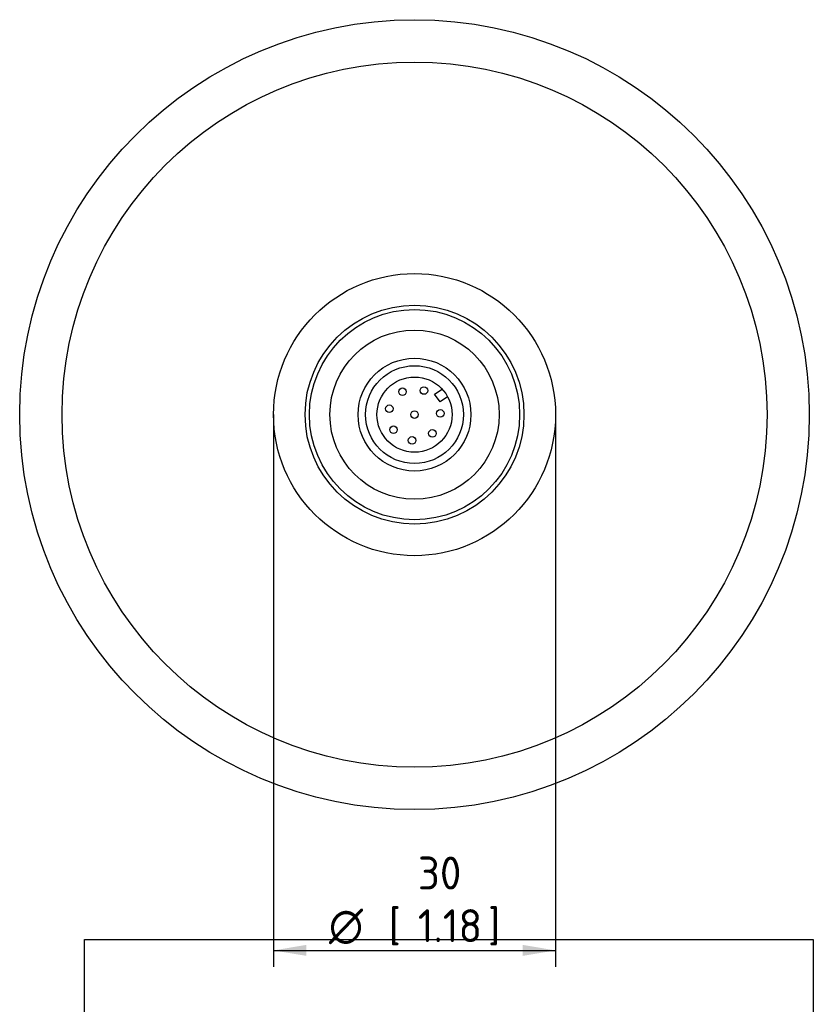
# Paper-space layout 'Invenitec-A4' of a CAD drawing. Header units: millimetres. Extents: x 0 to 296, y -83 to 207.
# Tile 4 of 4: x 211 to 296, y 48 to 152. Entities that reach past the tile are written whole.
import ezdxf
from ezdxf.enums import TextEntityAlignment as Align

# ---------------------------------------------------------------- set-up
doc = ezdxf.new("R2010")
doc.units = ezdxf.units.MM
doc.layers.add('Default', color=7, linetype='Continuous')
doc.layers.add('SRD-X2-VN', color=7, linetype='Continuous')
doc.styles.add('SEACAD_Solid_Edge_ISO', font='seiso.ttf')
doc.styles.add('SEACAD_Solid_Edge_ISO1_Symbols', font='semeci1.ttf')
doc.dimstyles.new('Rheonics_Publish', dxfattribs={"dimtxt": 3.5, "dimasz": 3.5, "dimexe": 1.75, "dimexo": 0, "dimgap": 0.875, "dimtad": 1, "dimdec": 1, "dimtxsty": 'SEACAD_Solid_Edge_ISO', "dimblk1": '_SE_FILLED', "dimblk2": '_SE_FILLED', "dimsah": 1, "dimcen": 1.75, "dimazin": 0, "dimtfac": 0.5, "dimtdec": 3, "dimtmove": 0, "dimatfit": 3, "dimfxl": 1, "dimarcsym": 0})
picture_1 = doc.add_image_def('image1.jpg', size_in_pixel=(1363, 928))

# ---------------------------------------------------------------- blocks, each defined once
blk = doc.blocks.new('SE1')
at = {"layer": 'SRD-X2-VN', "color": 7, "linetype": 'Continuous'}
for p, q in [((255.41, 112.39), (256.2, 112.95)), ((256, 111.58), (255.41, 112.39)), ((256.78, 112.14), (256, 111.58))]:
    blk.add_line(p, q, dxfattribs=at)
for centre, radius in [((253.27, 110.23), 42), ((253.27, 110.23), 37.5), ((253.27, 110.23), 15), ((253.27, 110.23), 11.64), ((253.27, 110.23), 11.18), ((253.27, 110.23), 9), ((253.27, 110.23), 6), ((253.27, 110.23), 5.2), ((253.27, 110.23), 4), ((254.27, 112.79), 0.4), ((251.99, 112.67), 0.4), ((250.59, 110.86), 0.4), ((253.27, 110.23), 0.4), ((256.01, 110.36), 0.4), ((251.03, 108.63), 0.4), ((253.01, 107.49), 0.4), ((255.17, 108.24), 0.4)]:
    blk.add_circle(centre, radius, dxfattribs=at)
blk = doc.blocks.new('DMBLK35')
at = {"layer": 'Default', "linetype": 'Continuous'}
for points in [[(241.77, 52.67), (241.77, 53.84), (238.27, 53.25)], [(264.77, 52.67), (268.27, 53.25), (264.77, 53.84)]]:
    blk.add_hatch(color=7, dxfattribs=at).paths.add_polyline_path(points)
at = {"layer": 'Default', "color": 7, "linetype": 'Continuous'}
for p, q in [((238.27, 110.23), (238.27, 51.5)), ((268.27, 110.23), (268.27, 51.5)), ((238.27, 53.25), (268.27, 53.25))]:
    blk.add_line(p, q, dxfattribs=at)
for s, style, p in [('30', 'SEACAD_Solid_Edge_ISO', (253.62, 63.23)), ('O', 'SEACAD_Solid_Edge_ISO1_Symbols', (244.17, 57.63)), ('[', 'SEACAD_Solid_Edge_ISO', (250.51, 57.63)), ('1.18', 'SEACAD_Solid_Edge_ISO', (253.62, 57.63)), (']', 'SEACAD_Solid_Edge_ISO', (261.09, 57.63))]:
    blk.add_text(s, height=3.5, dxfattribs=dict(at, style=style)).set_placement(p, align=Align.TOP_LEFT)
blk = doc.blocks.new('_SE_FILLED')
at = {"color": 0}
blk.add_line((0, 0), (-1, 0), dxfattribs=at)
blk.add_solid([(0, 0), (-1, -0.1665), (-1, 0.1665), (0, 0)], dxfattribs=at)
blk = doc.blocks.new('Block1')
image = blk.add_image(picture_1, insert=(217.94, -29.22), size_in_units=(77.52, 52.78))
image.dxf.flags = 7

psp = doc.layouts.new('Invenitec-A4')

# ---------------------------------------------------------------- block references
at = {"layer": 'Default'}
psp.add_blockref('SE1', (0, 0), dxfattribs=at)
at = {"layer": 'Default', "color": 7}
psp.add_blockref('Block1', (0.23, 30.84), dxfattribs=at)

# ---------------------------------------------------------------- dimensions: what is measured, and where the dimension line sits
at = {"layer": 'Default', "color": 7, "linetype": 'Continuous'}
dim = psp.add_linear_dim(base=(268.27, 53.25), p1=(238.27, 110.23), p2=(268.27, 110.23), angle=0, text='\\A1;%%C <>', dimstyle='Rheonics_Publish', override={"dimpost": '\\X', "dimtolj": 1}, dxfattribs=at)
dim.commit()
dim.dimension.update_dxf_attribs({"geometry": 'DMBLK35', "text_midpoint": (253.27, 53.25), "dimtype": 161})

doc.saveas('drawing.dxf')
